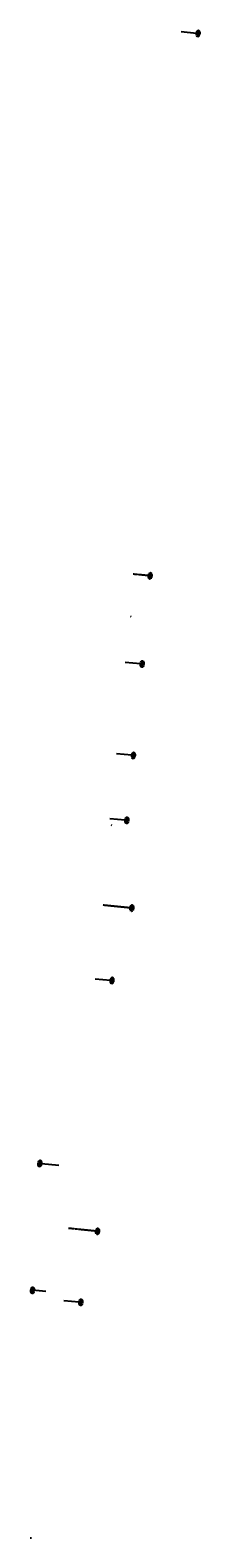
# Model space of a CAD drawing. Header units: feet. Extents: x 1515370 to 1515655, y 638595 to 641130.
import ezdxf

# ---------------------------------------------------------------- set-up
doc = ezdxf.new("R2010")
doc.units = ezdxf.units.FT
doc.header["$MEASUREMENT"] = 0
doc.linetypes.add('DASHED2', pattern=[0.375, 0.25, -0.125])
for name, color, linetype in [('BORDER', 7, 'Continuous'), ('P-LABEL', 7, 'Continuous'), ('Void-Survey-Lines', 6, 'Continuous')]:
    doc.layers.add(name, color=color, linetype=linetype)
doc.styles.get("Standard").update_dxf_attribs({"font": 'simplex.shx'})

msp = doc.modelspace()

# ---------------------------------------------------------------- hatches: boundary and pattern name
at = {"layer": 'BORDER'}
h = msp.add_hatch(color=251, dxfattribs=at)
h.dxf.hatch_style = 1
edge = h.paths.add_edge_path()
edge.add_ellipse((1515651.8, 641124), major_axis=(-0.5, -5.48), ratio=0.5, start_angle=0, end_angle=360)
h = msp.add_hatch(color=251, dxfattribs=at)
h.dxf.hatch_style = 1
edge = h.paths.add_edge_path()
edge.add_ellipse((1515571.2, 640212.4), major_axis=(-0.5, -5.48), ratio=0.5, start_angle=0, end_angle=360)
h = msp.add_hatch(color=251, dxfattribs=at)
h.dxf.hatch_style = 1
edge = h.paths.add_edge_path()
edge.add_ellipse((1515557.9, 640064.2), major_axis=(-0.5, -5.48), ratio=0.5, start_angle=0, end_angle=360)
h = msp.add_hatch(color=251, dxfattribs=at)
h.dxf.hatch_style = 1
edge = h.paths.add_edge_path()
edge.add_ellipse((1515543.1, 639910.4), major_axis=(-0.5, -5.48), ratio=0.5, start_angle=0, end_angle=360)
h = msp.add_hatch(color=251, dxfattribs=at)
h.dxf.hatch_style = 1
edge = h.paths.add_edge_path()
edge.add_ellipse((1515532, 639801.4), major_axis=(-0.5, -5.48), ratio=0.5, start_angle=0, end_angle=360)
h = msp.add_hatch(color=251, dxfattribs=at)
h.dxf.hatch_style = 1
edge = h.paths.add_edge_path()
edge.add_ellipse((1515540.5, 639653.9), major_axis=(-0.5, -5.48), ratio=0.5, start_angle=0, end_angle=360)
h = msp.add_hatch(color=251, dxfattribs=at)
h.dxf.hatch_style = 1
edge = h.paths.add_edge_path()
edge.add_ellipse((1515507.2, 639532.1), major_axis=(-0.5, -5.48), ratio=0.5, start_angle=0, end_angle=360)
h = msp.add_hatch(color=251, dxfattribs=at)
h.dxf.hatch_style = 1
edge = h.paths.add_edge_path()
edge.add_ellipse((1515385.8, 639224.5), major_axis=(-0.5, -5.48), ratio=0.5, start_angle=0, end_angle=360)
h = msp.add_hatch(color=251, dxfattribs=at)
h.dxf.hatch_style = 1
edge = h.paths.add_edge_path()
edge.add_ellipse((1515482.8, 639110.6), major_axis=(-0.5, -5.48), ratio=0.5, start_angle=0, end_angle=360)
h = msp.add_hatch(color=251, dxfattribs=at)
h.dxf.hatch_style = 1
edge = h.paths.add_edge_path()
edge.add_ellipse((1515373.4, 639011.5), major_axis=(-0.5, -5.48), ratio=0.5, start_angle=0, end_angle=360)
h = msp.add_hatch(color=251, dxfattribs=at)
h.dxf.hatch_style = 1
edge = h.paths.add_edge_path()
edge.add_ellipse((1515454.7, 638991.2), major_axis=(-0.5, -5.48), ratio=0.5, start_angle=0, end_angle=360)

# ---------------------------------------------------------------- linework, layer by layer
at = {"layer": 'BORDER', "flags": 128}
for points in [[(1515649.1, 641124.2), (1515623.3, 641126.6)], [(1515555.1, 640064.4), (1515529.4, 640066.8)], [(1515540.3, 639910.7), (1515514.6, 639913.1)], [(1515529.3, 639801.6), (1515503.5, 639804)], [(1515504.5, 639532.4), (1515478.7, 639534.7)], [(1515417.9, 639221.5), (1515388.6, 639224.2)], [(1515395.8, 639009.4), (1515373.4, 639011.5)], [(1515451.9, 638991.5), (1515426.2, 638993.9)], [(1515369.6, 638595.7), (1515372.1, 638595.4)]]:
    msp.add_lwpolyline(points, dxfattribs=at)
at = {"layer": 'BORDER', "linetype": 'DASHED2', "flags": 128}
for points in [[(1515568.5, 640212.7), (1515542.8, 640215.1)], [(1515537.8, 639654.2), (1515491.9, 639658.8)], [(1515480, 639110.9), (1515434.2, 639115.6)]]:
    msp.add_lwpolyline(points, dxfattribs=at)
at = {"layer": 'P-LABEL'}
for centre in [(1515651.8, 641124), (1515557.9, 640064.2), (1515543.1, 639910.4), (1515532, 639801.4), (1515507.2, 639532.1), (1515385.8, 639224.5), (1515373.4, 639011.5), (1515454.7, 638991.2)]:
    msp.add_ellipse(centre, major_axis=(-0.5, -5.48), ratio=0.5, dxfattribs=at)
at = {"layer": 'P-LABEL', "linetype": 'DASHED2'}
for centre in [(1515571.2, 640212.4), (1515540.5, 639653.9), (1515482.8, 639110.6)]:
    msp.add_ellipse(centre, major_axis=(-0.5, -5.48), ratio=0.5, dxfattribs=at)
at = {"layer": 'Void-Survey-Lines', "flags": 128}
for points in [[(1515539.2, 640143.7), (1515538.4, 640143.8)], [(1515506.6, 639793), (1515505.9, 639793.1)]]:
    msp.add_lwpolyline(points, dxfattribs=at)

# ---------------------------------------------------------------- texts
at = {"layer": 'P-LABEL', "char_height": 2.5, "attachment_point": 5, "rotation": 84.8146}
for s, insert in [('PR8', (1515651.8, 641124)), ('PR7', (1515571.2, 640212.4)), ('PR7', (1515557.9, 640064.2)), ('PR6', (1515543.1, 639910.4)), ('PR5', (1515532, 639801.4)), ('PR4', (1515540.5, 639653.9)), ('PR4', (1515507.2, 639532.1)), ('PR3', (1515385.8, 639224.5)), ('PR1', (1515482.8, 639110.6)), ('PR2', (1515373.4, 639011.5)), ('PR1', (1515454.7, 638991.2))]:
    msp.add_mtext_dynamic_manual_height_columns(s, width=14.804, gutter_width=0.9, heights=[0], dxfattribs=dict(at, insert=insert))

doc.saveas('drawing.dxf')
